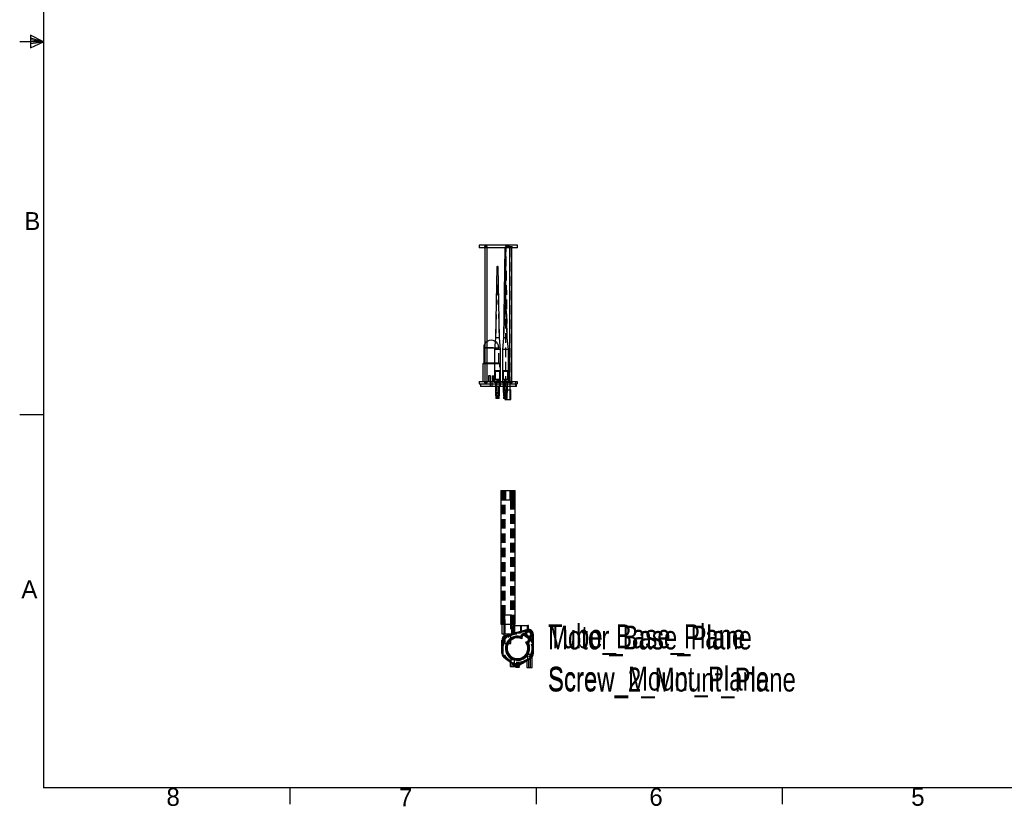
# Model space of a CAD drawing. Extents: x 5 to 273, y 7 to 212.
# Tile 1 of 5: x 5 to 136, y 8 to 112. Entities that reach past the tile are written whole.
import ezdxf

# ---------------------------------------------------------------- set-up
doc = ezdxf.new("R2010")
doc.units = 0
doc.linetypes.add('SLDHIDDEN0', pattern=[1.905, 1.27, -0.635])
doc.layers.get('0').update_dxf_attribs({"linetype": 'CONTINUOUS'})

msp = doc.modelspace()

# ---------------------------------------------------------------- linework, layer by layer
at = {"color": 255, "linetype": 'CONTINUOUS'}
for p, q in [((8.38, 208.08), (8.38, 9.96)), ((8.38, 109.02), (6.62, 109.92)), ((6.62, 109.92), (6.62, 108.21)), ((8.38, 109.02), (5.21, 109.02)), ((6.62, 109.54), (8.38, 109.02)), ((6.62, 109.33), (8.38, 109.02)), ((6.62, 108.21), (8.38, 109.02)), ((6.62, 108.78), (8.38, 109.02)), ((6.62, 108.78), (8.38, 109.02)), ((8.38, 59.49), (5.21, 59.49)), ((270, 9.96), (8.38, 9.96)), ((41.08, 9.96), (41.08, 7.8)), ((73.79, 9.96), (73.79, 7.8)), ((106.49, 9.96), (106.49, 7.8))]:
    msp.add_line(p, q, dxfattribs=at)
at = {"color": 7, "linetype": 'CONTINUOUS'}
for p, q in [((66.25, 82.01), (66.25, 81.69)), ((71.33, 82.01), (66.25, 82.01)), ((71.33, 81.69), (66.25, 81.69)), ((66.98, 81.69), (66.98, 63.91)), ((67.29, 63.91), (67.29, 81.69)), ((69.64, 81.69), (69.47, 69.73)), ((69.74, 81.69), (69.74, 74.14)), ((70.28, 81.69), (70.28, 63.91)), ((70.59, 63.91), (70.59, 81.69)), ((71.33, 81.69), (71.33, 82.01)), ((68.59, 79.15), (68.42, 69.73)), ((68.63, 79.15), (68.59, 79.15)), ((68.75, 79.15), (68.63, 79.15)), ((68.92, 69.73), (68.75, 79.15)), ((69.64, 74.07), (69.47, 69.73)), ((69.72, 74.07), (69.64, 74.07)), ((69.8, 74.07), (69.72, 74.07)), ((69.97, 69.73), (69.8, 74.07)), ((68.42, 69.73), (68.27, 68.19)), ((68.56, 69.73), (68.42, 69.73)), ((68.92, 69.73), (68.56, 69.73)), ((69.07, 68.19), (68.92, 69.73)), ((69.47, 69.73), (69.32, 68.19)), ((69.72, 69.73), (69.47, 69.73)), ((69.97, 69.73), (69.72, 69.73)), ((70.12, 68.19), (69.97, 69.73)), ((66.83, 68.41), (66.83, 66.41)), ((66.83, 68.41), (66.98, 68.41)), ((67.29, 68.41), (68.29, 68.41)), ((68.27, 68.19), (68.27, 65.33)), ((68.5, 68.19), (68.27, 68.19)), ((69.07, 68.19), (68.5, 68.19)), ((69.07, 65.33), (69.07, 68.19)), ((69.32, 68.19), (69.32, 65.33)), ((69.72, 68.19), (69.32, 68.19)), ((70.12, 68.19), (69.72, 68.19)), ((70.12, 65.33), (70.12, 68.19)), ((66.83, 66.41), (66.71, 66.29)), ((66.71, 66.29), (66.71, 63.91)), ((66.98, 66.29), (66.71, 66.29)), ((66.83, 66.41), (66.98, 66.41)), ((67.29, 66.41), (68.27, 66.41)), ((67.53, 66.29), (67.29, 66.29)), ((68.27, 66.29), (67.53, 66.29)), ((68.27, 65.33), (68.27, 63.93)), ((68.5, 65.33), (68.27, 65.33)), ((69.07, 65.33), (68.5, 65.33)), ((69.07, 63.93), (69.07, 65.33)), ((69.32, 65.33), (69.32, 63.93)), ((69.72, 65.33), (69.32, 65.33)), ((70.12, 65.33), (69.72, 65.33)), ((70.12, 63.93), (70.12, 65.33)), ((66.25, 63.91), (66.25, 63.6)), ((66.25, 63.91), (71.26, 63.91)), ((66.25, 63.6), (71.26, 63.6)), ((66.4, 63.6), (66.4, 63.28)), ((71.17, 63.28), (66.4, 63.28)), ((68.27, 63.93), (68.29, 63.91)), ((68.27, 63.93), (68.98, 63.93)), ((68.39, 63.28), (68.39, 62.5)), ((68.95, 62.5), (68.95, 63.28)), ((68.98, 63.93), (69.07, 63.93)), ((69.05, 63.91), (69.07, 63.93)), ((69.32, 63.93), (69.34, 63.91)), ((69.32, 63.93), (70.11, 63.93)), ((69.44, 63.28), (69.44, 62.5)), ((70, 62.5), (70, 63.28)), ((70, 62.8), (70.45, 62.8)), ((70.1, 63.91), (70.12, 63.93)), ((70.11, 63.93), (70.12, 63.93)), ((70.37, 62.8), (70.37, 63.28)), ((70.45, 61.53), (70.45, 62.8)), ((71.17, 63.28), (71.17, 63.6)), ((71.26, 63.91), (71.26, 63.6)), ((68.39, 62.5), (68.41, 62.48)), ((68.39, 62.5), (68.89, 62.5)), ((68.88, 62.48), (68.41, 62.48)), ((68.42, 62.48), (68.42, 62.05)), ((68.42, 62.05), (68.43, 62.04)), ((68.42, 62.05), (68.87, 62.05)), ((68.86, 62.04), (68.43, 62.04)), ((68.44, 61.91), (68.43, 61.9)), ((68.43, 61.9), (68.43, 61.7)), ((68.91, 61.9), (68.43, 61.9)), ((68.43, 61.7), (68.44, 61.69)), ((68.43, 61.7), (68.91, 61.7)), ((68.44, 61.91), (68.89, 61.91)), ((68.9, 61.69), (68.44, 61.69)), ((68.5, 62.04), (68.5, 61.98)), ((68.5, 61.98), (68.84, 61.98)), ((68.64, 61.69), (68.64, 61.66)), ((68.7, 61.66), (68.64, 61.66)), ((68.66, 61.69), (68.68, 61.69)), ((68.68, 61.69), (68.66, 61.69)), ((68.7, 61.66), (68.7, 61.69)), ((68.84, 61.98), (68.84, 62.04)), ((68.91, 62.04), (68.86, 62.04)), ((68.87, 62.05), (68.92, 62.05)), ((68.94, 62.48), (68.88, 62.48)), ((68.89, 62.5), (68.95, 62.5)), ((68.89, 61.91), (68.9, 61.91)), ((68.91, 61.9), (68.9, 61.91)), ((68.9, 61.69), (68.91, 61.7)), ((68.91, 62.04), (68.92, 62.05)), ((68.91, 61.7), (68.91, 61.9)), ((68.92, 62.05), (68.92, 62.48)), ((68.94, 62.48), (68.95, 62.5)), ((69.44, 62.5), (69.46, 62.48)), ((69.44, 62.5), (69.99, 62.5)), ((69.98, 62.48), (69.46, 62.48)), ((69.47, 62.48), (69.47, 62.05)), ((69.47, 62.05), (69.48, 62.04)), ((69.47, 62.05), (69.97, 62.05)), ((69.96, 62.04), (69.48, 62.04)), ((69.49, 61.91), (69.48, 61.9)), ((69.48, 61.9), (69.48, 61.7)), ((69.48, 61.9), (69.48, 61.9)), ((69.96, 61.9), (69.48, 61.9)), ((69.48, 61.7), (69.49, 61.69)), ((69.48, 61.7), (69.96, 61.7)), ((69.49, 61.91), (69.95, 61.91)), ((69.5, 61.69), (69.49, 61.69)), ((69.95, 61.69), (69.5, 61.69)), ((69.55, 62.04), (69.55, 61.98)), ((69.55, 61.98), (69.89, 61.98)), ((69.66, 61.69), (69.66, 61.53)), ((69.66, 61.53), (70.45, 61.53)), ((69.69, 61.69), (69.69, 61.66)), ((69.69, 61.66), (69.69, 61.66)), ((69.75, 61.66), (69.69, 61.66)), ((69.71, 61.69), (69.73, 61.69)), ((69.71, 61.69), (69.73, 61.69)), ((69.75, 61.66), (69.75, 61.69)), ((69.89, 61.98), (69.89, 62.04)), ((69.96, 61.9), (69.95, 61.91)), ((69.95, 61.69), (69.96, 61.7)), ((69.96, 62.04), (69.97, 62.05)), ((69.96, 61.7), (69.96, 61.9)), ((69.97, 62.05), (69.97, 62.48)), ((69.97, 62.05), (69.97, 62.05)), ((69.99, 62.48), (69.98, 62.48)), ((69.99, 62.48), (70, 62.5)), ((69.99, 62.5), (70, 62.5)), ((69.1, 49.47), (69.1, 31.69)), ((69.1, 49.47), (70.9, 49.47)), ((70.9, 49.47), (71.01, 49.47)), ((71.01, 31.69), (71.01, 49.47)), ((69.1, 31.69), (70.9, 31.69)), ((69.26, 31.69), (69.26, 30.42)), ((70.75, 31.53), (71.86, 31.53)), ((70.85, 31.53), (70.85, 31.69)), ((70.9, 31.69), (71.01, 31.69)), ((71.86, 30.77), (71.86, 31.53)), ((71.86, 31.53), (72.71, 31.53)), ((72.71, 31.01), (72.71, 31.53)), ((72.79, 31.53), (72.71, 31.53)), ((72.79, 31.03), (72.79, 31.53)), ((69.26, 30.42), (70.85, 30.42)), ((69.52, 30.42), (69.52, 30.09)), ((69.73, 30.19), (69.83, 30.22)), ((69.73, 30.19), (69.76, 30.08)), ((72.65, 30.87), (69.76, 30.08)), ((70.28, 30.34), (70.56, 30.42)), ((71.86, 30.77), (70.94, 30.52)), ((72.71, 31.01), (71.86, 30.77)), ((72.3, 30.53), (72.41, 30.49)), ((72.3, 30.53), (72.31, 30.41)), ((72.62, 30.98), (72.65, 30.87)), ((72.71, 31.01), (72.79, 31.03)), ((73.31, 27.75), (73.31, 30.37)), ((73.42, 30.37), (73.31, 30.37)), ((73.42, 30.37), (73.42, 27.75)), ((69.26, 29.58), (69.38, 29.58)), ((69.26, 27.8), (69.26, 29.58)), ((69.38, 29.58), (69.38, 27.8)), ((71.67, 29.96), (71.7, 30.07)), ((71.7, 30.07), (71.8, 30.03)), ((72.77, 29.22), (72.67, 29.17)), ((72.77, 29.22), (72.7, 29.31)), ((69.26, 27.8), (69.38, 27.8)), ((72.68, 27.72), (72.67, 27.64)), ((72.67, 27.64), (72.67, 27.06)), ((72.68, 27.72), (73.15, 27.72)), ((73.15, 27.37), (73.15, 27.72)), ((73.31, 27.75), (73.42, 27.75)), ((69.51, 27.3), (69.58, 27.39)), ((70.37, 26.65), (69.51, 27.3)), ((69.58, 27.39), (70.45, 26.73)), ((70.34, 26.67), (70.34, 26.07)), ((70.45, 27.02), (70.45, 26.73)), ((70.45, 27.02), (70.91, 27.02)), ((70.93, 26.38), (70.93, 26.95)), ((70.93, 26.38), (71.59, 26.38)), ((71.59, 26.27), (71.01, 26.27)), ((71.04, 26.07), (71.04, 26.27)), ((71.1, 26.27), (71.1, 26.07)), ((71.55, 26.07), (71.55, 26.27)), ((71.59, 26.38), (71.59, 26.27)), ((71.62, 26.39), (72.67, 27.06)), ((71.62, 26.39), (71.68, 26.29)), ((72.59, 26.87), (71.68, 26.29)), ((72.56, 26.85), (72.56, 25.94)), ((73.26, 25.94), (73.26, 27.32)), ((70.34, 26.07), (70.69, 26.07)), ((70.69, 26.07), (71.04, 26.07)), ((71.06, 26.07), (71.06, 26.04)), ((71.6, 26.07), (71.06, 26.07)), ((71.06, 26.04), (71.16, 25.94)), ((71.06, 26.04), (71.6, 26.04)), ((71.49, 25.94), (71.16, 25.94)), ((71.49, 25.94), (71.6, 26.04)), ((71.6, 26.04), (71.6, 26.07)), ((72.56, 25.94), (72.91, 25.94)), ((72.91, 25.94), (73.26, 25.94))]:
    msp.add_line(p, q, dxfattribs=at)
at = {"color": 9, "linetype": 'SLDHIDDEN0'}
for p, q in [((66.96, 81.85), (66.96, 81.69)), ((67.31, 81.85), (66.96, 81.85)), ((66.98, 81.85), (66.98, 81.69)), ((67.29, 81.69), (67.29, 81.85)), ((67.31, 81.69), (67.31, 81.85)), ((69.64, 81.69), (69.64, 81.69)), ((69.68, 81.69), (69.64, 81.69)), ((69.8, 81.69), (69.68, 81.69)), ((69.74, 81.85), (69.74, 81.69)), ((70.26, 81.85), (69.74, 81.85)), ((69.74, 81.85), (69.74, 81.69)), ((69.74, 81.85), (70.26, 81.85)), ((69.97, 69.73), (69.8, 81.69)), ((70.26, 81.85), (70.26, 81.69)), ((70.26, 81.85), (70.44, 81.85)), ((70.28, 81.85), (70.28, 81.69)), ((70.37, 81.69), (70.37, 81.85)), ((70.37, 63.28), (70.37, 81.85)), ((70.44, 81.85), (70.61, 81.85)), ((70.59, 81.69), (70.59, 81.85)), ((70.61, 81.69), (70.61, 81.85)), ((68.59, 76.61), (68.42, 69.73)), ((68.75, 76.61), (68.59, 76.61)), ((68.92, 69.73), (68.75, 76.61)), ((69.74, 74.14), (69.74, 61.53)), ((68.1, 68.41), (66.83, 68.41)), ((66.98, 68.41), (67.29, 68.41)), ((68.1, 68.41), (68.83, 68.41)), ((68.83, 66.41), (68.83, 68.41)), ((66.98, 66.41), (67.29, 66.41)), ((67.29, 66.29), (66.98, 66.29)), ((68.27, 66.41), (68.83, 66.41)), ((68.96, 66.29), (68.27, 66.29)), ((68.96, 66.29), (68.83, 66.41)), ((68.96, 63.91), (68.96, 66.29)), ((67.47, 64.66), (67.47, 63.91)), ((67.56, 64.66), (67.47, 64.66)), ((67.72, 64.66), (67.56, 64.66)), ((67.72, 63.91), (67.72, 64.66)), ((67.94, 64.66), (67.94, 63.91)), ((67.94, 64.66), (68.19, 64.66)), ((68.19, 63.91), (68.19, 64.66)), ((68.34, 65.33), (68.37, 65.3)), ((68.35, 65.3), (68.35, 64.25)), ((68.35, 65.3), (68.99, 65.3)), ((68.37, 65.3), (68.35, 65.3)), ((68.35, 64.25), (68.53, 64.25)), ((68.35, 64.25), (68.38, 64.22)), ((68.37, 65.3), (68.91, 65.3)), ((68.37, 65.3), (68.37, 64.22)), ((68.37, 64.22), (68.97, 64.22)), ((68.53, 64.25), (68.99, 64.25)), ((68.56, 64.22), (68.56, 63.91)), ((68.78, 63.91), (68.78, 64.22)), ((68.91, 65.3), (68.97, 65.3)), ((68.96, 64.22), (68.99, 64.25)), ((68.97, 65.3), (69, 65.33)), ((68.97, 64.22), (68.97, 65.3)), ((68.97, 65.3), (68.99, 65.3)), ((68.99, 64.25), (68.99, 65.3)), ((69.39, 65.33), (69.42, 65.3)), ((69.4, 65.3), (69.4, 64.25)), ((69.4, 65.3), (70.04, 65.3)), ((69.42, 65.3), (69.4, 65.3)), ((69.4, 64.25), (69.72, 64.25)), ((69.4, 64.25), (69.43, 64.22)), ((69.42, 65.3), (70.02, 65.3)), ((69.42, 65.3), (69.42, 64.22)), ((69.42, 64.22), (70.02, 64.22)), ((69.61, 64.22), (69.61, 63.91)), ((69.72, 64.25), (70.04, 64.25)), ((69.83, 63.91), (69.83, 64.22)), ((70.01, 64.22), (70.04, 64.25)), ((70.02, 65.3), (70.05, 65.33)), ((70.02, 65.3), (70.02, 65.3)), ((70.02, 64.22), (70.02, 65.3)), ((70.02, 65.3), (70.04, 65.3)), ((70.04, 64.25), (70.04, 65.3)), ((66.96, 63.91), (66.96, 63.75)), ((67.31, 63.75), (66.96, 63.75)), ((66.98, 63.91), (66.98, 63.75)), ((67.29, 63.75), (67.29, 63.91)), ((67.31, 63.75), (67.31, 63.91)), ((67.71, 63.91), (67.71, 63.28)), ((67.96, 63.28), (67.96, 63.91)), ((68.19, 63.91), (68.19, 63.83)), ((68.19, 63.83), (68.67, 63.83)), ((68.39, 63.83), (68.39, 63.28)), ((68.41, 63.82), (68.39, 63.8)), ((68.39, 63.8), (68.39, 63.28)), ((68.95, 63.8), (68.39, 63.8)), ((68.41, 63.82), (68.94, 63.82)), ((68.92, 63.91), (68.42, 63.91)), ((68.42, 63.82), (68.92, 63.82)), ((68.9, 63.88), (68.44, 63.88)), ((68.44, 63.88), (68.44, 63.82)), ((68.44, 63.88), (68.9, 63.88)), ((68.54, 63.91), (68.54, 62.05)), ((68.67, 63.83), (69.15, 63.83)), ((68.8, 62.05), (68.8, 63.91)), ((68.9, 63.82), (68.9, 63.88)), ((68.95, 63.8), (68.94, 63.82)), ((68.95, 63.28), (68.95, 63.83)), ((68.95, 63.28), (68.95, 63.8)), ((69.02, 63.91), (69.02, 63.28)), ((69.15, 63.83), (69.15, 63.91)), ((69.24, 63.91), (69.24, 63.83)), ((69.24, 63.83), (69.72, 63.83)), ((69.44, 63.83), (69.44, 63.28)), ((69.46, 63.82), (69.44, 63.8)), ((69.44, 63.8), (69.44, 63.28)), ((70, 63.8), (69.44, 63.8)), ((69.46, 63.82), (69.99, 63.82)), ((69.97, 63.91), (69.47, 63.91)), ((69.47, 63.82), (69.97, 63.82)), ((69.95, 63.88), (69.49, 63.88)), ((69.49, 63.88), (69.49, 63.82)), ((69.95, 63.88), (69.49, 63.88)), ((69.59, 63.91), (69.59, 62.05)), ((69.66, 62.8), (69.66, 61.69)), ((69.66, 62.8), (70, 62.8)), ((69.72, 63.83), (70.2, 63.83)), ((69.74, 62.8), (69.74, 61.53)), ((69.85, 62.05), (69.85, 63.91)), ((69.95, 63.82), (69.95, 63.88)), ((70, 63.8), (69.99, 63.82)), ((70, 63.28), (70, 63.83)), ((70, 63.28), (70, 63.8)), ((70.2, 63.83), (70.2, 63.91)), ((70.26, 63.91), (70.26, 63.75)), ((70.26, 63.75), (70.44, 63.75)), ((70.28, 63.91), (70.28, 63.75)), ((70.37, 61.53), (70.37, 62.8)), ((70.37, 61.53), (70.37, 62.8)), ((70.44, 63.75), (70.61, 63.75)), ((70.59, 63.75), (70.59, 63.91)), ((70.61, 63.75), (70.61, 63.91)), ((71.09, 63.28), (71.09, 63.91)), ((68.5, 61.98), (68.84, 61.98)), ((68.5, 61.98), (68.5, 61.98)), ((68.84, 61.98), (68.5, 61.98)), ((68.53, 62.36), (68.53, 62.04)), ((68.53, 62.36), (68.8, 62.36)), ((68.54, 62.05), (68.53, 62.04)), ((68.59, 61.7), (68.58, 61.69)), ((68.59, 61.94), (68.59, 61.7)), ((68.75, 61.94), (68.59, 61.94)), ((68.64, 61.94), (68.64, 61.69)), ((68.7, 61.69), (68.7, 61.94)), ((68.75, 61.7), (68.75, 61.94)), ((68.76, 61.69), (68.75, 61.7)), ((68.8, 62.36), (68.81, 62.36)), ((68.81, 62.04), (68.8, 62.05)), ((68.81, 62.04), (68.81, 62.36)), ((69.89, 61.98), (69.55, 61.98)), ((69.89, 61.98), (69.55, 61.98)), ((69.58, 62.36), (69.58, 62.04)), ((69.58, 62.36), (69.86, 62.36)), ((69.59, 62.05), (69.58, 62.04)), ((69.64, 61.7), (69.63, 61.69)), ((69.64, 61.94), (69.64, 61.7)), ((69.64, 61.94), (69.64, 61.94)), ((69.8, 61.94), (69.64, 61.94)), ((69.69, 61.94), (69.69, 61.69)), ((69.75, 61.69), (69.75, 61.94)), ((69.8, 61.7), (69.8, 61.94)), ((69.81, 61.69), (69.8, 61.7)), ((69.86, 62.04), (69.85, 62.05)), ((69.86, 62.04), (69.86, 62.36)), ((69.26, 49.47), (69.26, 31.69)), ((69.26, 49.47), (69.26, 48.2)), ((69.42, 49.47), (69.42, 48.2)), ((69.42, 49.47), (69.42, 31.69)), ((69.5, 49.47), (69.5, 31.69)), ((69.5, 49.47), (69.5, 48.2)), ((69.58, 49.47), (69.58, 48.2)), ((69.58, 49.47), (69.58, 31.69)), ((69.66, 49.47), (69.66, 48.2)), ((69.66, 49.47), (69.66, 31.69)), ((69.74, 49.47), (69.74, 48.2)), ((70.37, 48.2), (70.37, 49.47)), ((70.45, 48.2), (70.45, 49.47)), ((70.45, 31.69), (70.45, 49.47)), ((70.53, 48.2), (70.53, 49.47)), ((70.53, 31.69), (70.53, 49.47)), ((70.61, 31.69), (70.61, 49.47)), ((70.61, 48.2), (70.61, 49.47)), ((70.69, 48.2), (70.69, 49.47)), ((70.69, 31.69), (70.69, 49.47)), ((70.85, 31.69), (70.85, 49.47)), ((70.85, 48.2), (70.85, 49.47)), ((69.26, 48.2), (70.76, 48.2)), ((70.76, 48.2), (70.85, 48.2)), ((69.26, 32.96), (69.26, 31.69)), ((69.26, 32.96), (70.85, 32.96)), ((69.26, 32.96), (69.26, 31.69)), ((69.26, 32.96), (70.85, 32.96)), ((69.42, 32.96), (69.42, 31.69)), ((69.5, 32.96), (69.5, 31.69)), ((69.52, 32.96), (69.52, 30.42)), ((69.58, 32.96), (69.58, 31.69)), ((70.53, 31.69), (70.53, 32.96)), ((70.59, 30.42), (70.59, 32.96)), ((70.61, 31.69), (70.61, 32.96)), ((70.69, 31.69), (70.69, 32.96)), ((70.85, 31.69), (70.85, 32.96)), ((70.85, 31.69), (70.85, 32.96)), ((69.52, 31.69), (69.52, 30.42)), ((69.66, 31.69), (69.66, 29.15)), ((70.45, 29.15), (70.45, 31.69)), ((70.59, 30.43), (70.59, 31.69)), ((70.75, 31.53), (70.75, 30.47)), ((70.76, 30.47), (70.76, 31.53)), ((70.79, 31.53), (70.79, 30.51)), ((70.83, 30.52), (70.83, 31.53)), ((70.85, 30.42), (70.85, 31.53)), ((70.95, 30.54), (70.95, 31.53)), ((71.77, 30.75), (71.77, 31.53)), ((72.59, 31.53), (72.59, 30.97)), ((72.75, 31.02), (72.75, 31.53)), ((69.76, 30.08), (69.73, 30.19)), ((69.76, 30.08), (69.84, 30.1)), ((69.84, 30.1), (69.91, 30.02)), ((70.56, 30.42), (70.94, 30.52)), ((70.79, 30.51), (70.79, 30.48)), ((70.95, 30.52), (70.95, 30.54)), ((70.95, 30.54), (70.95, 30.54)), ((71.77, 30.53), (71.8, 30.64)), ((71.8, 30.64), (72.65, 30.87)), ((72.65, 30.87), (72.62, 30.98)), ((73.31, 30.37), (73.42, 30.37)), ((73.31, 30.37), (73.31, 29.41)), ((69.38, 29.58), (69.26, 29.58)), ((69.32, 29.19), (69.26, 29.19)), ((69.38, 29.48), (69.38, 29.58)), ((69.38, 29.48), (69.48, 29.43)), ((69.66, 29.15), (70.06, 29.15)), ((70.06, 29.15), (70.45, 29.15)), ((73.2, 29.36), (73.31, 29.41)), ((73.37, 29.08), (73.42, 29.08)), ((69.32, 27.83), (69.26, 27.83)), ((69.32, 27.8), (69.26, 27.8)), ((69.32, 27.83), (69.32, 27.8)), ((69.37, 27.84), (69.36, 27.87)), ((73.32, 27.97), (73.26, 27.79)), ((73.34, 27.75), (73.37, 27.94)), ((73.34, 27.75), (73.42, 27.75)), ((73.37, 27.94), (73.42, 27.94)), ((69.55, 27.34), (69.51, 27.3)), ((69.57, 27.32), (69.54, 27.28)), ((69.55, 27.34), (69.57, 27.32)), ((69.63, 27.34), (69.61, 27.36)), ((70.56, 26.5), (70.37, 26.65)), ((70.56, 26.5), (70.56, 26.07)), ((70.56, 26.5), (70.82, 26.31)), ((70.65, 26.5), (70.62, 26.46)), ((70.89, 26.38), (70.82, 26.3)), ((70.82, 26.3), (70.82, 26.31)), ((70.82, 26.07), (70.82, 26.31)), ((70.89, 26.38), (70.92, 26.38)), ((70.94, 26.48), (70.91, 26.49)), ((70.92, 26.38), (70.92, 26.27)), ((71.01, 26.27), (70.92, 26.27)), ((71.18, 26.27), (71.18, 25.94)), ((71.47, 25.94), (71.47, 26.27)), ((71.62, 26.47), (71.58, 26.46)), ((71.59, 26.37), (71.59, 26.27)), ((71.59, 26.37), (71.63, 26.37)), ((71.63, 26.37), (71.83, 26.45)), ((71.63, 26.37), (71.68, 26.29)), ((71.83, 26.45), (71.86, 26.41)), ((72.79, 26.99), (72.59, 26.87)), ((72.79, 26.99), (73.04, 27.15)), ((72.79, 26.99), (72.79, 25.94)), ((73.01, 27.32), (72.92, 27.2)), ((72.97, 27.18), (73.08, 27.28)), ((72.97, 27.18), (73, 27.13)), ((73.13, 27.21), (73.04, 27.15)), ((73.04, 25.94), (73.04, 27.15)), ((73.08, 27.28), (73.13, 27.21))]:
    msp.add_line(p, q, dxfattribs=at)
at = {"color": 7, "linetype": 'CONTINUOUS', "flags": 128}
for points in [[(69.83, 30.22), (69.91, 30.24), (70, 30.25), (70.17, 30.3), (70.28, 30.34)], [(72.52, 30.28), (72.52, 30.28), (72.46, 30.32), (72.39, 30.36), (72.35, 30.39), (72.33, 30.4), (72.32, 30.41), (72.31, 30.41)], [(72.41, 30.49), (72.41, 30.49), (72.42, 30.47), (72.43, 30.45), (72.45, 30.4), (72.48, 30.34), (72.52, 30.28), (72.52, 30.28)], [(72.77, 30.09), (72.77, 30.09), (72.85, 30.05), (72.89, 30.02), (72.92, 30.01), (72.93, 30), (72.94, 30)], [(71.88, 29.77), (71.88, 29.77), (71.86, 29.79), (71.8, 29.85), (71.74, 29.9), (71.7, 29.94), (71.68, 29.95), (71.67, 29.96), (71.67, 29.96)], [(71.8, 30.03), (71.81, 30.03), (71.81, 30.02), (71.81, 29.99), (71.83, 29.94), (71.85, 29.87), (71.87, 29.8), (71.88, 29.77), (71.88, 29.77)], [(72.67, 29.17), (72.66, 29.17), (72.65, 29.18), (72.63, 29.19), (72.59, 29.22), (72.52, 29.26), (72.46, 29.31), (72.44, 29.33), (72.44, 29.33)], [(72.44, 29.33), (72.44, 29.33), (72.46, 29.32), (72.54, 29.32), (72.61, 29.31), (72.66, 29.31), (72.69, 29.31), (72.7, 29.31), (72.7, 29.31)], [(73.07, 29.94), (73.07, 29.94), (73.03, 29.96), (72.99, 29.98), (72.96, 29.99), (72.94, 30), (72.94, 30)], [(70.37, 26.65), (70.39, 26.64), (70.41, 26.64), (70.43, 26.66), (70.44, 26.68), (70.45, 26.7), (70.45, 26.73)], [(70.93, 26.95), (70.93, 26.98), (70.92, 27.01), (70.91, 27.02)], [(70.93, 26.38), (70.93, 26.35), (70.95, 26.33), (70.97, 26.29), (70.99, 26.27), (71.01, 26.27)], [(72.59, 26.87), (72.61, 26.89), (72.64, 26.94), (72.66, 27), (72.67, 27.04), (72.67, 27.06)], [(73.15, 27.37), (73.15, 27.36), (73.16, 27.33), (73.17, 27.31), (73.18, 27.29), (73.2, 27.29), (73.22, 27.28), (73.23, 27.29)]]:
    msp.add_lwpolyline(points, dxfattribs=at)
at = {"color": 9, "linetype": 'SLDHIDDEN0', "flags": 128}
for points in [[(70.48, 30.4), (70.48, 30.4), (70.48, 30.39), (70.47, 30.39), (70.45, 30.38), (70.35, 30.35), (70.14, 30.26), (69.94, 30.16), (69.84, 30.1)], [(69.91, 30.02), (70.05, 30.13), (70.19, 30.23), (70.34, 30.32), (70.43, 30.37), (70.47, 30.39), (70.49, 30.4)], [(70.76, 30.5), (70.76, 30.5), (70.77, 30.5), (70.78, 30.5), (70.8, 30.51), (70.83, 30.51), (70.83, 30.52)], [(70.79, 30.51), (70.79, 30.51), (70.79, 30.51)], [(71.8, 30.64), (71.57, 30.63), (71.41, 30.61), (71.3, 30.6), (71.23, 30.59), (71.18, 30.58), (71.15, 30.57), (71.13, 30.57), (71.12, 30.57), (71.11, 30.57), (71.1, 30.56), (71.1, 30.56), (71.09, 30.56), (71.09, 30.56)], [(71.09, 30.56), (71.12, 30.57), (71.19, 30.57), (71.27, 30.57), (71.48, 30.57), (71.71, 30.54), (71.77, 30.53)], [(69.32, 29.19), (69.29, 28.96), (69.26, 28.66), (69.26, 28.53), (69.26, 28.51), (69.26, 28.51)], [(69.26, 28.51), (69.26, 28.51), (69.26, 28.52), (69.27, 28.71), (69.31, 28.93), (69.36, 29.15)], [(69.38, 29.48), (69.33, 29.26), (69.32, 29.19)], [(69.32, 29.19), (69.33, 29.18), (69.34, 29.18), (69.35, 29.17), (69.35, 29.17), (69.36, 29.16), (69.36, 29.16), (69.36, 29.16), (69.36, 29.15)], [(69.36, 29.15), (69.42, 29.29), (69.48, 29.43)], [(73.2, 29.36), (73.27, 29.21), (73.32, 29.05)], [(73.37, 29.08), (73.33, 29.31), (73.31, 29.41)], [(73.32, 29.05), (73.32, 29.05), (73.32, 29.06), (73.32, 29.06), (73.33, 29.06), (73.34, 29.07), (73.35, 29.07), (73.36, 29.08), (73.37, 29.08)], [(73.32, 29.05), (73.36, 28.83), (73.39, 28.6), (73.38, 28.29), (73.32, 27.97)], [(73.37, 27.94), (73.39, 28.17), (73.41, 28.53), (73.4, 28.8), (73.37, 29.08)], [(69.26, 28.51), (69.26, 28.51), (69.26, 28.5), (69.26, 28.36), (69.29, 28.06), (69.32, 27.83)], [(69.36, 27.87), (69.31, 28.09), (69.27, 28.31), (69.26, 28.5), (69.26, 28.51), (69.26, 28.51)], [(69.32, 27.83), (69.33, 27.84), (69.34, 27.84), (69.35, 27.85), (69.35, 27.85), (69.36, 27.86), (69.36, 27.86), (69.36, 27.87), (69.36, 27.87)], [(69.32, 27.8), (69.33, 27.81), (69.34, 27.81), (69.35, 27.82), (69.36, 27.82), (69.37, 27.83), (69.37, 27.83), (69.37, 27.84), (69.37, 27.84)], [(69.32, 27.8), (69.35, 27.69), (69.39, 27.58), (69.46, 27.46), (69.55, 27.34)], [(69.61, 27.36), (69.56, 27.44), (69.51, 27.52), (69.43, 27.69), (69.4, 27.77), (69.37, 27.84)], [(73.26, 27.79), (73.22, 27.68), (73.17, 27.58), (73.11, 27.48), (73.05, 27.38), (73.01, 27.32)], [(73.08, 27.28), (73.16, 27.36), (73.23, 27.46), (73.29, 27.6), (73.34, 27.75)], [(73.26, 27.79), (73.26, 27.78), (73.26, 27.78), (73.27, 27.78), (73.28, 27.77), (73.29, 27.77), (73.3, 27.76), (73.32, 27.75), (73.34, 27.75)], [(73.32, 27.97), (73.32, 27.97), (73.32, 27.97), (73.32, 27.96), (73.33, 27.96), (73.34, 27.96), (73.35, 27.95), (73.36, 27.95), (73.37, 27.94)], [(69.55, 27.34), (69.56, 27.35), (69.57, 27.36), (69.58, 27.36), (69.59, 27.36), (69.6, 27.37), (69.6, 27.37), (69.61, 27.37), (69.61, 27.36)], [(69.57, 27.32), (69.58, 27.33), (69.59, 27.33), (69.6, 27.33), (69.61, 27.34), (69.62, 27.34), (69.62, 27.34), (69.63, 27.34), (69.63, 27.34)], [(69.57, 27.32), (69.73, 27.16), (69.96, 26.96), (70.07, 26.88), (70.08, 26.87), (70.08, 26.87)], [(70.08, 26.87), (70.08, 26.87), (70.07, 26.87), (69.93, 27), (69.77, 27.16), (69.63, 27.34)], [(70.08, 26.87), (70.08, 26.87), (70.09, 26.86), (70.2, 26.78), (70.45, 26.62), (70.65, 26.5)], [(70.65, 26.56), (70.44, 26.65), (70.24, 26.76), (70.08, 26.86), (70.08, 26.87), (70.08, 26.87)], [(70.65, 26.5), (70.65, 26.51), (70.65, 26.52), (70.65, 26.53), (70.66, 26.54), (70.66, 26.55), (70.65, 26.56), (70.65, 26.56), (70.65, 26.56)], [(70.91, 26.49), (70.78, 26.52), (70.65, 26.56)], [(70.65, 26.5), (70.85, 26.4), (70.89, 26.38)], [(70.82, 26.3), (70.83, 26.3), (70.87, 26.28), (70.91, 26.27), (70.92, 26.27)], [(70.89, 26.38), (70.89, 26.41), (70.9, 26.43), (70.9, 26.44), (70.9, 26.46), (70.91, 26.47), (70.91, 26.48), (70.91, 26.49), (70.91, 26.49)], [(70.92, 26.38), (70.92, 26.4), (70.93, 26.42), (70.93, 26.44), (70.94, 26.45), (70.94, 26.47), (70.94, 26.48), (70.94, 26.48), (70.94, 26.48)], [(70.92, 26.38), (71.15, 26.36), (71.37, 26.36), (71.59, 26.37)], [(71.58, 26.46), (71.35, 26.45), (71.12, 26.46), (70.94, 26.48)], [(71.5, 26.27), (71.47, 26.27), (71.41, 26.29), (71.34, 26.3), (71.29, 26.3), (71.22, 26.28), (71.16, 26.27), (71.15, 26.27)], [(71.59, 26.37), (71.59, 26.39), (71.59, 26.4), (71.59, 26.42), (71.58, 26.44), (71.58, 26.45), (71.58, 26.46), (71.58, 26.46), (71.58, 26.46)], [(71.83, 26.51), (71.73, 26.49), (71.62, 26.47)], [(71.63, 26.37), (71.63, 26.39), (71.62, 26.41), (71.62, 26.43), (71.62, 26.44), (71.62, 26.45), (71.62, 26.46), (71.62, 26.47), (71.62, 26.47)], [(71.83, 26.45), (72.04, 26.55), (72.3, 26.69), (72.42, 26.76), (72.43, 26.77), (72.43, 26.77)], [(72.43, 26.77), (72.43, 26.77), (72.42, 26.76), (72.26, 26.67), (72.05, 26.58), (71.83, 26.51)], [(71.83, 26.45), (71.83, 26.46), (71.83, 26.47), (71.83, 26.48), (71.83, 26.49), (71.83, 26.5), (71.83, 26.51), (71.83, 26.51), (71.83, 26.51)], [(72.92, 27.2), (72.76, 27.03), (72.59, 26.88), (72.44, 26.77), (72.43, 26.77), (72.43, 26.77)], [(72.43, 26.77), (72.43, 26.77), (72.44, 26.78), (72.56, 26.85), (72.8, 27.03), (72.97, 27.18)], [(72.97, 27.18), (72.96, 27.18), (72.95, 27.19), (72.94, 27.19), (72.94, 27.2), (72.93, 27.2), (72.92, 27.2), (72.92, 27.2), (72.92, 27.2)], [(73.01, 27.32), (73.01, 27.32), (73.02, 27.32), (73.02, 27.31), (73.03, 27.31), (73.04, 27.3), (73.06, 27.3), (73.07, 27.29), (73.08, 27.28)], [(73.13, 27.21), (73.2, 27.26), (73.25, 27.31), (73.26, 27.32), (73.26, 27.32)]]:
    msp.add_lwpolyline(points, dxfattribs=at)
at = {"color": 9, "linetype": 'SLDHIDDEN0'}
msp.add_circle((71.33, 28.51), 1.91, dxfattribs=at)
for centre, radius, start, end in [((69.72, 81.67), 0.0881, 16.2239, 163.7761), ((68.67, 76.59), 0.0881, 16.2239, 163.7761), ((67.83, 68.41), 1, 122.4229, 148.6126), ((67.83, 68.41), 1, 0, 57.0784), ((68.32, 65.3), 0.0318, 0, 90), ((69.02, 65.3), 0.0318, 90, 180), ((69.37, 65.3), 0.0318, 0, 90), ((70.07, 65.3), 0.0318, 90, 180), ((68.42, 63.87), 0.0457, 90, 270), ((68.41, 63.88), 0.0318, 0, 90), ((68.42, 63.87), 0.0457, 270, 90), ((68.92, 63.87), 0.0457, 90, 270), ((68.93, 63.88), 0.0318, 90, 180), ((68.92, 63.87), 0.0457, 270, 90), ((69.47, 63.87), 0.0457, 90, 270), ((69.46, 63.88), 0.0318, 0, 90), ((69.47, 63.87), 0.0457, 270, 90), ((69.97, 63.87), 0.0457, 90, 270), ((69.98, 63.88), 0.0318, 90, 180), ((69.97, 63.87), 0.0457, 270, 90), ((71.33, 28.51), 2.18, 133.1253, 153.514), ((69.9, 29.58), 0.521, 105.2886, 180), ((71.33, 28.51), 2.06, 105.9489, 113.9322), ((71.33, 28.51), 2.06, 100.4598, 104.9496), ((71.33, 28.51), 2.06, 96.6451, 100.4598), ((71.33, 28.51), 2.06, 24.3856, 77.4519), ((71.33, 28.51), 2.18, 24.3856, 77.4519), ((72.79, 30.37), 0.521, 0, 105.2886), ((71.33, 28.51), 2.06, 133.1253, 153.514)]:
    msp.add_arc(centre, radius, start, end, dxfattribs=at)
at = {"color": 7, "linetype": 'CONTINUOUS'}
for centre, radius, start, end in [((68.67, 79.13), 0.0881, 16.2239, 163.7761), ((69.72, 74.05), 0.0881, 16.2239, 163.7761), ((67.83, 68.41), 1, 57.0784, 122.4229), ((67.83, 68.41), 1, 148.6126, 180), ((68.43, 61.98), 0.0635, 279.7021, 0), ((68.91, 61.98), 0.0635, 180, 260.2979), ((69.48, 61.98), 0.0635, 279.7021, 0), ((69.96, 61.98), 0.0635, 180, 260.2979), ((69.9, 29.58), 0.635, 105.2886, 180), ((69.9, 29.58), 0.521, 105.2886, 180), ((71.33, 28.51), 1.61, 76.5883, 248.2568), ((72.37, 29.81), 0.718, 95.0777, 158.5585), ((72.37, 29.81), 0.603, 95.0777, 158.5585), ((72.37, 29.81), 0.489, 71.4403, 184.499), ((72.79, 30.37), 0.511, 303.6203, 161.952), ((72.3, 30.53), 0.114, 275.0777, 341.952), ((72.79, 30.37), 0.397, 292.26, 161.952), ((72.37, 29.81), 0.489, 278.1719, 34.132), ((72.79, 30.37), 0.283, 266.3906, 199.1817), ((72.79, 30.37), 0.635, 0, 105.2886), ((72.79, 30.37), 0.521, 0, 105.2886), ((71.33, 28.51), 1.49, 76.5883, 26.0827), ((71.33, 28.51), 1.38, 66.3356, 36.3354), ((71.7, 30.07), 0.114, 256.5883, 338.5585), ((72.77, 29.22), 0.114, 124.1125, 206.0827), ((72.37, 29.81), 0.603, 304.1125, 18.2651), ((71.33, 28.51), 1.61, 330.3915, 26.0827), ((72.37, 29.81), 0.718, 304.1125, 10.4946), ((69.9, 27.8), 0.635, 180, 232.7887), ((69.9, 27.8), 0.521, 180, 232.7887), ((71.33, 28.51), 1.61, 255.7561, 327.0279), ((72.79, 27.75), 0.521, 314.3773, 0), ((72.79, 27.75), 0.635, 314.4337, 0), ((71.59, 26.43), 0.0445, 270, 302.3329), ((71.59, 26.43), 0.159, 270, 302.3329)]:
    msp.add_arc(centre, radius, start, end, dxfattribs=at)

# ---------------------------------------------------------------- texts
at = {"color": 7, "width": 0.75}
for s, p in [('Tube_Base_Plane', (75.37, 28.51)), ('Motor_Base_Plane', (75.37, 28.35)), ('Screw_Mount_Plane', (75.37, 22.89)), ('Screw_2_Mount_Plane', (75.37, 22.76))]:
    msp.add_text(s, height=3.175, dxfattribs=at).set_placement(p)
at = {"color": 7, "char_height": 2.38, "attachment_point": 1}
for s, insert in [('B', (5.82, 86.42)), ('A', (5.43, 37.53)), ('8', (24.7, 9.96)), ('7', (55.59, 9.91)), ('6', (88.84, 9.97)), ('5', (123.62, 9.97))]:
    msp.add_mtext(s, dxfattribs=dict(at, insert=insert))

doc.saveas('drawing.dxf')
